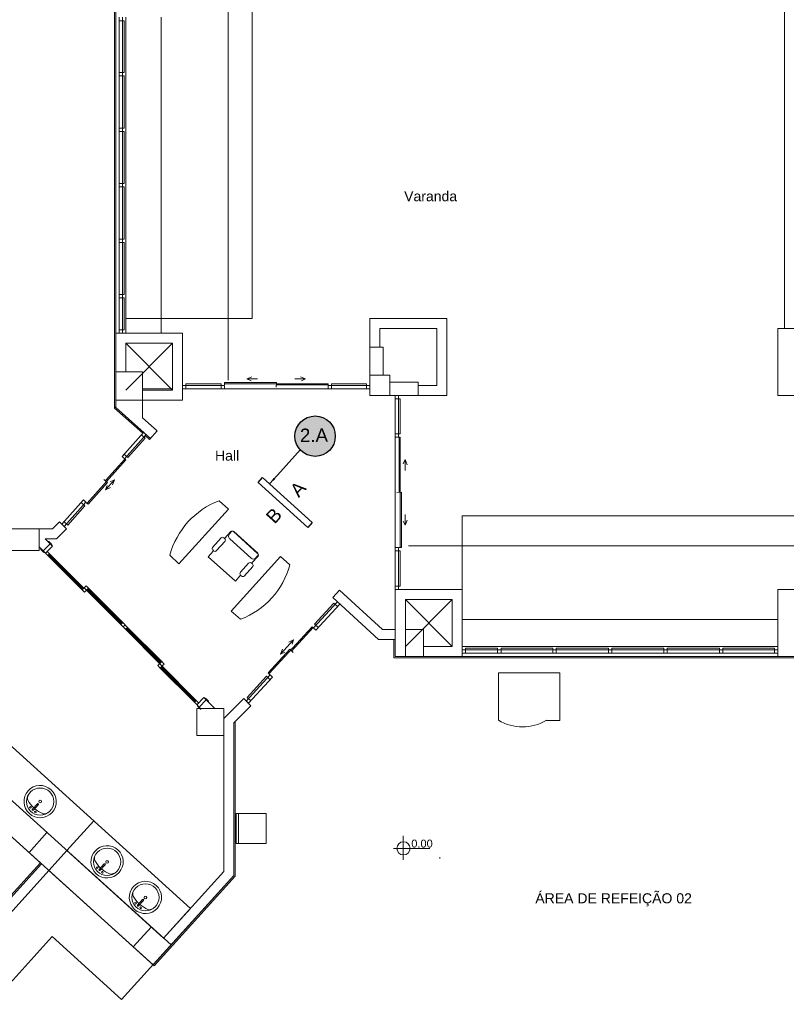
# Model space of a CAD drawing. Extents: x -1871171.1 to -1871111.3, y 2848215.5 to 2848272.6.
# Tile 51 of 121: x -1871143.9 to -1871132.4, y 2848237.6 to 2848252.3. Entities that reach past the tile are written whole.
import ezdxf
from ezdxf.enums import TextEntityAlignment as Align

# ---------------------------------------------------------------- set-up
doc = ezdxf.new("R2010")
doc.units = 0
doc.header["$MEASUREMENT"] = 0
for name, color, linetype, lineweight in [('6075-BSE-ARQ-TERR$0$K-BSE-ARQ-ALV', 7, 'CONTINUOUS', 5), ('6075-BSE-ARQ-TERR$0$K-BSE-ARQ-LAY', 252, 'CONTINUOUS', 5), ('6075-BSE-ARQ-TERR$0$K-BSE-ARQ-MOB', 8, 'CONTINUOUS', 5), ('6075-BSE-ARQ-TERR$0$K-BSE-ARQ-SAN', 8, 'CONTINUOUS', 5), ('6075-BSE-ARQ-TERR$0$K-BSE-ARQ-TXT', 254, 'CONTINUOUS', 5)]:
    doc.layers.add(name, color=color, linetype=linetype, lineweight=lineweight)
doc.layers.add('ARQ_Vista 01', color=1, linetype='CONTINUOUS')
doc.layers.add('K-NV2-ARQ-TXT-GER', color=1, linetype='CONTINUOUS')
doc.styles.add('6075-BSE-ARQ-TERR$0$Standard', font='arial.ttf')
doc.styles.add('ARIAL', font='arial.ttf')
doc.styles.get("Standard").update_dxf_attribs({"font": 'arial.ttf', "height": 0.05})
doc.dimstyles.new('ISO-25', dxfattribs={"dimtxt": 2.5, "dimasz": 2.5, "dimexe": 1.25, "dimexo": 0.625, "dimtad": 1, "dimtxsty": 'Standard', "dimcen": 2.5, "dimadec": 0, "dimazin": 0, "dimtfac": 1, "dimtmove": 0, "dimatfit": 3, "dimfxl": 1, "dimarcsym": 0})

# ---------------------------------------------------------------- blocks, each defined once
blk = doc.blocks.new('6075-BSE-ARQ-TERR')
at = {"layer": '6075-BSE-ARQ-TERR$0$K-BSE-ARQ-ALV'}
for p, q in [((23.55, 0), (23.55, -25.08)), ((23.53, -25.089), (23.53, -1)), ((23.7, -19.25), (23.7, -23.97)), ((28.5, -23.75), (27.35, -23.75)), ((27.35, -23.75), (27.35, -24.9)), ((28.5, -24.9), (28.5, -23.75)), ((24.55, -23.97), (23.55, -23.97)), ((24.55, -24.97), (24.55, -23.97)), ((27.5, -23.9), (28.35, -23.9)), ((27.5, -24.18), (27.5, -23.9)), ((28.35, -23.9), (28.35, -24.75)), ((34.45, -23.9), (33.45, -23.9)), ((33.45, -23.9), (33.45, -24.9)), ((23.7, -24.12), (24.4, -24.12)), ((23.7, -24.55), (23.7, -24.12)), ((24.4, -24.12), (24.4, -24.82)), ((27.35, -24.18), (27.55, -24.18)), ((27.55, -24.6), (27.55, -24.18)), ((23.55, -24.55), (23.95, -24.55)), ((23.95, -25.235), (23.95, -24.55)), ((27.65, -24.6), (27.35, -24.6)), ((27.65, -24.6), (27.65, -24.9)), ((28.07, -24.7), (27.65, -24.7)), ((28.07, -24.7), (28.07, -24.9)), ((24.4, -24.82), (23.95, -24.82)), ((28.35, -24.75), (28.07, -24.75)), ((23.55, -24.97), (24.55, -24.97)), ((27.35, -24.9), (28.5, -24.9)), ((27.73, -24.9), (27.73, -28.8)), ((33.45, -24.9), (34.45, -24.9)), ((23.954, -25.466), (23.53, -25.089)), ((23.547, -25.077), (23.533, -25.092)), ((23.55, -25.08), (24.069, -25.542)), ((24.169, -25.43), (23.95, -25.235)), ((24.169, -25.43), (24.056, -25.557)), ((24.056, -25.557), (23.991, -25.5)), ((28.73, -28.8), (28.73, -26.7)), ((22.604, -26.895), (19.956, -26.895)), ((22.404, -27.22), (22.404, -26.895)), ((22.71, -26.789), (22.604, -26.895)), ((22.667, -27.045), (22.817, -26.895)), ((22.817, -26.895), (22.71, -26.789)), ((22.497, -27.045), (22.667, -27.045)), ((22.605, -27.153), (22.497, -27.045)), ((22.004, -27.22), (22.404, -27.22)), ((22.464, -27.224), (22.57, -27.118)), ((28.73, -27.8), (27.73, -27.8)), ((33.45, -27.8), (33.45, -28.8)), ((34.45, -27.8), (33.45, -27.8)), ((26.898, -27.811), (26.796, -27.921)), ((26.796, -27.921), (27.48, -28.55)), ((27.539, -28.4), (26.898, -27.811)), ((27.88, -27.95), (28.58, -27.95)), ((27.88, -27.95), (27.88, -28.8)), ((28.58, -27.95), (28.58, -28.65)), ((27.73, -28.4), (27.539, -28.4)), ((28.15, -28.4), (27.88, -28.4)), ((28.15, -28.4), (28.15, -28.8)), ((27.48, -28.55), (27.73, -28.55)), ((27.71, -28.82), (27.71, -28.55)), ((28.58, -28.65), (28.15, -28.65)), ((28.73, -28.65), (33.45, -28.65)), ((51.74, -28.82), (27.71, -28.82)), ((27.73, -28.8), (52.24, -28.8)), ((24.903, -29.451), (24.797, -29.557)), ((25.466, -29.431), (25.166, -29.73)), ((25.316, -29.792), (25.572, -29.537)), ((25.572, -29.537), (25.466, -29.431)), ((25.166, -29.58), (24.764, -29.58)), ((24.764, -29.58), (24.764, -29.98)), ((25.166, -29.58), (25.166, -32.017)), ((25.316, -32.074), (25.316, -29.792)), ((25.336, -29.772), (25.336, -32.082)), ((24.764, -29.98), (25.166, -29.98)), ((21.143, -30.724), (24.123, -33.422)), ((22.255, -31.731), (22.523, -31.434)), ((19.125, -35.784), (22.82, -31.703)), ((22.44, -31.899), (19.014, -35.683)), ((24.108, -33.409), (25.316, -32.074)), ((25.166, -32.017), (24.265, -33.011)), ((25.336, -32.082), (24.123, -33.422)), ((23.812, -33.14), (24.08, -32.844))]:
    blk.add_line(p, q, dxfattribs=at)
at = {"layer": '6075-BSE-ARQ-TERR$0$K-BSE-ARQ-LAY'}
for p, q in [((25.23, -24.67), (25.23, 1.007)), ((25.59, 1.007), (25.59, -23.75)), ((33.55, -23.9), (33.55, -19.11)), ((23.6, -19.25), (23.6, -23.97)), ((23.65, -23.97), (23.65, -19.25)), ((24.231, -23.97), (24.231, -19.25)), ((23.675, -20.075), (23.675, -19.3)), ((23.65, -20.075), (23.675, -20.075)), ((23.675, -20.125), (23.65, -20.125)), ((23.675, -20.905), (23.675, -20.125)), ((23.65, -20.905), (23.675, -20.905)), ((23.675, -20.955), (23.65, -20.955)), ((23.675, -21.735), (23.675, -20.955)), ((23.65, -21.735), (23.675, -21.735)), ((23.675, -21.785), (23.65, -21.785)), ((23.675, -22.565), (23.675, -21.785)), ((23.65, -22.565), (23.675, -22.565)), ((23.675, -22.615), (23.65, -22.615)), ((23.675, -23.39), (23.675, -22.615)), ((23.675, -23.92), (23.675, -23.44)), ((25.59, -23.75), (23.7, -23.75)), ((23.675, -23.92), (23.6, -23.92)), ((24.4, -24.12), (23.7, -24.82)), ((23.7, -24.12), (24.4, -24.82)), ((25.175, -24.744), (25.178, -24.706)), ((25.178, -24.706), (25.952, -24.706)), ((25.51, -24.651), (25.585, -24.624)), ((25.51, -24.651), (25.573, -24.681)), ((25.67, -24.651), (25.51, -24.651)), ((25.952, -24.706), (25.95, -24.775)), ((26.23, -24.651), (26.39, -24.651)), ((26.39, -24.651), (26.315, -24.624)), ((26.39, -24.651), (26.327, -24.681)), ((23.95, -24.8), (24.4, -24.8)), ((25.175, -24.75), (24.55, -24.75)), ((24.55, -24.8), (27.35, -24.8)), ((25.125, -24.726), (24.6, -24.726)), ((24.6, -24.8), (24.6, -24.726)), ((26.725, -24.725), (25.178, -24.725)), ((26.725, -24.744), (25.952, -24.744)), ((27.3, -24.726), (26.775, -24.726)), ((27.805, -25.475), (27.805, -24.95)), ((23.734, -25.826), (23.99, -25.538)), ((27.786, -25.525), (27.786, -26.348)), ((27.805, -26.348), (27.805, -25.525)), ((23.701, -25.863), (23.125, -26.511)), ((23.687, -25.851), (23.399, -26.174)), ((27.879, -25.86), (27.849, -25.923)), ((27.879, -25.86), (27.906, -25.935)), ((27.879, -26.02), (27.879, -25.86)), ((23.427, -26.2), (23.375, -26.155)), ((23.534, -26.162), (23.4, -26.312)), ((23.534, -26.162), (23.469, -26.19)), ((23.534, -26.162), (23.504, -26.237)), ((23.139, -26.523), (23.427, -26.2)), ((23.4, -26.312), (23.421, -26.245)), ((23.4, -26.312), (23.471, -26.274)), ((23.067, -26.463), (22.745, -26.825)), ((25.234, -26.599), (25.097, -26.474)), ((27.824, -26.348), (27.755, -26.35)), ((27.805, -26.348), (27.805, -27.172)), ((27.824, -27.172), (27.824, -26.348)), ((22.782, -26.859), (23.104, -26.496)), ((22.834, -26.837), (23.09, -26.55)), ((23.109, -26.5), (23.123, -26.513)), ((23.125, -26.511), (23.139, -26.523)), ((24.492, -27.418), (25.234, -26.599)), ((27.879, -26.84), (27.849, -26.777)), ((27.879, -26.68), (27.879, -26.84)), ((27.879, -26.84), (27.906, -26.765)), ((28.73, -26.7), (54.68, -26.7)), ((22.745, -26.825), (22.782, -26.859)), ((22.834, -26.837), (22.778, -26.788)), ((22.404, -27.165), (22.499, -27.259)), ((22.433, -27.193), (22.43, -27.196)), ((22.43, -27.196), (22.43, -27.205)), ((22.43, -27.205), (22.476, -27.25)), ((22.57, -27.118), (22.464, -27.224)), ((22.499, -27.259), (22.605, -27.153)), ((22.542, -27.084), (22.539, -27.087)), ((22.55, -27.084), (22.542, -27.084)), ((22.596, -27.13), (22.55, -27.084)), ((22.589, -27.137), (22.596, -27.13)), ((24.384, -27.212), (24.385, -27.213)), ((27.78, -27.8), (27.78, -27.175)), ((27.786, -27.175), (27.824, -27.172)), ((27.925, -27.15), (54.4, -27.15)), ((22.476, -27.25), (22.483, -27.243)), ((22.499, -27.259), (23.047, -27.807)), ((23.075, -27.779), (22.527, -27.231)), ((22.534, -27.294), (22.563, -27.266)), ((22.553, -27.275), (22.543, -27.285)), ((22.543, -27.285), (23.056, -27.798)), ((23.066, -27.788), (22.553, -27.275)), ((24.361, -27.287), (24.492, -27.418)), ((26.016, -27.307), (25.275, -28.126)), ((26.154, -27.431), (26.016, -27.307)), ((27.805, -27.75), (27.805, -27.225)), ((23.107, -27.747), (23.047, -27.807)), ((23.047, -27.807), (23.082, -27.842)), ((23.079, -27.775), (23.114, -27.811)), ((23.142, -27.782), (23.107, -27.747)), ((23.114, -27.811), (23.142, -27.782)), ((23.133, -27.792), (23.123, -27.801)), ((23.123, -27.801), (23.636, -28.314)), ((23.646, -28.304), (23.133, -27.792)), ((23.655, -28.295), (23.142, -27.782)), ((27.805, -27.75), (27.73, -27.75)), ((23.082, -27.842), (23.111, -27.814)), ((23.114, -27.811), (23.627, -28.323)), ((28.58, -27.95), (27.88, -28.65)), ((27.88, -27.95), (28.58, -28.65)), ((26.813, -28.004), (26.522, -28.319)), ((26.867, -28.054), (26.813, -28.004)), ((25.275, -28.126), (25.418, -28.244)), ((25.489, -28.213), (25.49, -28.214)), ((28.73, -28.25), (33.45, -28.25)), ((23.655, -28.295), (23.627, -28.323)), ((23.627, -28.323), (23.697, -28.394)), ((23.726, -28.366), (23.655, -28.295)), ((23.662, -28.359), (23.69, -28.33)), ((23.69, -28.33), (23.662, -28.359)), ((23.697, -28.394), (23.726, -28.366)), ((23.697, -28.394), (24.755, -29.458)), ((23.707, -28.385), (24.219, -28.897)), ((24.229, -28.888), (23.717, -28.375)), ((24.238, -28.878), (23.726, -28.366)), ((26.488, -28.356), (25.842, -29.058)), ((26.502, -28.369), (26.179, -28.72)), ((26.488, -28.356), (26.543, -28.407)), ((26.522, -28.319), (26.577, -28.37)), ((26.208, -28.552), (26.012, -28.765)), ((26.012, -28.765), (26.043, -28.691)), ((26.208, -28.552), (26.137, -28.589)), ((26.208, -28.552), (26.186, -28.619)), ((29.26, -28.675), (28.78, -28.675)), ((28.78, -28.75), (28.78, -28.675)), ((30.085, -28.675), (29.31, -28.675)), ((30.915, -28.675), (30.135, -28.675)), ((31.745, -28.675), (30.965, -28.675)), ((32.575, -28.675), (31.795, -28.675)), ((33.4, -28.675), (32.625, -28.675)), ((25.828, -29.045), (26.151, -28.694)), ((26.012, -28.765), (26.077, -28.738)), ((26.151, -28.694), (26.201, -28.742)), ((33.45, -28.7), (28.73, -28.7)), ((28.73, -28.75), (33.45, -28.75)), ((24.238, -28.878), (24.178, -28.938)), ((24.178, -28.938), (24.214, -28.974)), ((24.214, -28.974), (24.242, -28.946)), ((24.214, -28.974), (24.726, -29.486)), ((24.233, -28.955), (24.223, -28.965)), ((24.223, -28.965), (24.735, -29.477)), ((24.745, -29.467), (24.233, -28.955)), ((24.274, -28.914), (24.238, -28.878)), ((24.245, -28.942), (24.274, -28.914)), ((24.668, -32.566), (20.776, -29.043)), ((25.858, -29.078), (25.5, -29.467)), ((25.806, -29.098), (25.516, -29.413)), ((25.537, -29.501), (25.895, -29.111)), ((25.861, -29.148), (25.806, -29.098)), ((25.854, -29.074), (25.828, -29.045)), ((24.868, -29.416), (24.762, -29.522)), ((24.868, -29.416), (25.032, -29.58)), ((24.891, -29.425), (24.884, -29.432)), ((24.936, -29.47), (24.891, -29.425)), ((25.516, -29.413), (25.571, -29.464)), ((20.374, -29.488), (24.377, -33.112)), ((24.755, -29.458), (24.726, -29.486)), ((24.726, -29.486), (24.827, -29.588)), ((24.735, -29.477), (24.745, -29.467)), ((24.79, -29.494), (24.755, -29.458)), ((24.778, -29.538), (24.771, -29.545)), ((24.771, -29.545), (24.816, -29.59)), ((24.797, -29.557), (24.903, -29.451)), ((24.933, -29.482), (24.936, -29.479)), ((24.936, -29.479), (24.936, -29.47)), ((25.5, -29.467), (25.537, -29.501)), ((24.816, -29.59), (24.825, -29.59)), ((24.825, -29.59), (24.827, -29.588)), ((21.143, -30.724), (22.44, -31.899)), ((22.82, -31.702), (23.223, -31.258)), ((22.82, -31.702), (24.265, -33.011)), ((21.881, -32.485), (22.425, -31.884)), ((28.395, -31.799), (28.395, -31.819)), ((24.108, -33.409), (22.551, -31.999)), ((23.638, -33.928), (25.316, -32.074)), ((24.265, -33.011), (24.668, -32.566)), ((20.039, -35.817), (22.6, -32.988)), ((22.6, -32.988), (23.638, -33.928))]:
    blk.add_line(p, q, dxfattribs=at)
at = {"layer": '6075-BSE-ARQ-TERR$0$K-BSE-ARQ-LAY', "extrusion": (0, 0, -1)}
for p, q in [((23.6, -19.3), (23.675, -19.3)), ((23.65, -20.075), (23.6, -20.075)), ((23.6, -20.125), (23.65, -20.125)), ((23.65, -20.905), (23.6, -20.905)), ((23.6, -20.955), (23.65, -20.955)), ((23.65, -21.735), (23.6, -21.735)), ((23.6, -21.785), (23.65, -21.785)), ((23.65, -22.565), (23.6, -22.565)), ((23.6, -22.615), (23.65, -22.615)), ((23.675, -23.39), (23.6, -23.39)), ((23.6, -23.44), (23.675, -23.44)), ((25.125, -24.726), (25.125, -24.8)), ((25.175, -24.8), (25.175, -24.75)), ((26.725, -24.725), (26.725, -24.8)), ((27.35, -24.75), (26.725, -24.75)), ((26.775, -24.8), (26.775, -24.726)), ((27.3, -24.726), (27.3, -24.8)), ((27.73, -24.95), (27.805, -24.95)), ((27.78, -25.525), (27.78, -24.9)), ((23.967, -25.452), (23.645, -25.814)), ((23.682, -25.847), (24.005, -25.485)), ((23.934, -25.489), (23.99, -25.538)), ((27.805, -25.475), (27.73, -25.475)), ((27.73, -25.525), (27.805, -25.525)), ((23.645, -25.814), (23.701, -25.863)), ((23.734, -25.826), (23.678, -25.776)), ((23.104, -26.496), (23.067, -26.463)), ((23.034, -26.501), (23.09, -26.55)), ((27.78, -27.175), (27.73, -27.175)), ((27.73, -27.225), (27.805, -27.225)), ((26.864, -27.984), (26.506, -28.373)), ((26.543, -28.407), (26.901, -28.018)), ((29.26, -28.675), (29.26, -28.75)), ((29.31, -28.75), (29.31, -28.675)), ((30.085, -28.675), (30.085, -28.75)), ((30.135, -28.75), (30.135, -28.675)), ((30.915, -28.675), (30.915, -28.75)), ((30.965, -28.75), (30.965, -28.675)), ((31.745, -28.675), (31.745, -28.75)), ((31.795, -28.75), (31.795, -28.675)), ((32.575, -28.675), (32.575, -28.75)), ((32.625, -28.75), (32.625, -28.675)), ((33.4, -28.675), (33.4, -28.75)), ((25.895, -29.111), (25.858, -29.078))]:
    blk.add_line(p, q, dxfattribs=at)
at = {"layer": '6075-BSE-ARQ-TERR$0$K-BSE-ARQ-LAY'}
for centre in [(22.421, -30.97), (23.422, -31.87), (23.995, -32.401)]:
    blk.add_circle(centre, 0.203, dxfattribs=at)
for centre, start, end in [((25.525, -27.601), 110.7958, 164.8842), ((24.99, -27.117), 290.7958, 344.8842)]:
    blk.add_arc(centre, 1.206, start, end, dxfattribs=at)
at = {"layer": '6075-BSE-ARQ-TERR$0$K-BSE-ARQ-MOB'}
for p, q in [((25.127, -27.029), (24.998, -27.172)), ((25.178, -27.04), (25.165, -27.027)), ((25.178, -27.04), (25.273, -26.935)), ((25.28, -26.936), (25.25, -26.97)), ((25.574, -27.332), (25.254, -27.042)), ((25.676, -27.265), (25.309, -26.933)), ((25.674, -27.258), (25.316, -26.935)), ((25, -27.209), (25.014, -27.222)), ((25.059, -27.219), (25.181, -27.085)), ((24.934, -27.31), (25.014, -27.222)), ((25.339, -27.676), (24.934, -27.31)), ((25.582, -27.407), (25.678, -27.301)), ((25.676, -27.294), (25.645, -27.328)), ((25.537, -27.409), (25.416, -27.543)), ((25.47, -27.599), (25.598, -27.457)), ((25.596, -27.419), (25.582, -27.407)), ((25.339, -27.676), (25.418, -27.588)), ((25.418, -27.588), (25.433, -27.601)), ((29.273, -29.044), (29.273, -29.756)), ((29.273, -29.044), (30.187, -29.044)), ((30.187, -29.044), (30.187, -29.756)), ((30.187, -29.756), (29.989, -29.756))]:
    blk.add_line(p, q, dxfattribs=at)
for centre, radius, start, end in [((25.147, -27.047), 0.0269, 47.84, 137.84), ((25.157, -27.064), 0.0323, 317.84, 47.84), ((25.288, -27.004), 0.0508, 137.84, 227.84), ((25.292, -26.952), 0.0254, 47.84, 137.84), ((25.299, -26.953), 0.0254, 47.84, 137.84), ((25.017, -27.189), 0.0262, 137.84, 227.84), ((25.035, -27.198), 0.0323, 227.84, 317.84), ((25.608, -27.294), 0.0508, 227.84, 317.84), ((25.659, -27.284), 0.0254, 317.84, 47.84), ((25.561, -27.431), 0.0323, 47.84, 137.84), ((25.578, -27.439), 0.0269, 317.84, 47.84), ((25.44, -27.564), 0.0323, 137.84, 227.84), ((25.45, -27.582), 0.0262, 227.84, 317.84), ((29.631, -29.152), 0.702, 239.2916, 300.7084)]:
    blk.add_arc(centre, radius, start, end, dxfattribs=at)
at = {"layer": '6075-BSE-ARQ-TERR$0$K-BSE-ARQ-SAN'}
for p, q in [((22.305, -31.084), (22.38, -31.002)), ((22.32, -31.097), (22.394, -31.014)), ((25.801, -31.146), (25.351, -31.146)), ((25.351, -31.146), (25.351, -31.596)), ((25.385, -31.146), (25.385, -31.596)), ((25.801, -31.596), (25.801, -31.146)), ((25.351, -31.596), (25.801, -31.596)), ((23.305, -31.984), (23.379, -31.902)), ((23.319, -31.997), (23.394, -31.915)), ((23.878, -32.516), (23.952, -32.433)), ((23.892, -32.528), (23.967, -32.446))]:
    blk.add_line(p, q, dxfattribs=at)
for centre, radius, start, end in [((22.421, -30.97), 0.241, 138, 137.9003), ((22.337, -30.92), 0.105, 155.8096, 197.2073), ((22.634, -30.733), 0.452, 208.7914, 226.7933), ((22.275, -31.056), 0.0127, 138, 137.9003), ((22.387, -31.008), 0.00952, 318, 138), ((22.421, -30.97), 0.0206, 138, 137.9003), ((22.313, -31.09), 0.00952, 138, 318), ((22.634, -30.733), 0.452, 229.2067, 247.2086), ((22.35, -31.124), 0.0127, 138, 137.9003), ((22.479, -31.048), 0.105, 258.7927, 300.1904), ((23.421, -31.87), 0.241, 138, 137.9003), ((23.337, -31.821), 0.105, 155.8096, 197.2073), ((23.634, -31.634), 0.452, 208.7914, 226.7933), ((23.387, -31.908), 0.00952, 318, 138), ((23.421, -31.87), 0.0206, 138, 137.9003), ((23.275, -31.957), 0.0127, 138, 137.9003), ((23.312, -31.991), 0.00952, 138, 318), ((23.35, -32.025), 0.0127, 138, 137.9003), ((23.634, -31.634), 0.452, 229.2067, 247.2086), ((23.479, -31.948), 0.105, 258.7927, 300.1904), ((23.994, -32.402), 0.241, 138, 137.9003), ((23.91, -32.352), 0.105, 155.8096, 197.2073), ((24.207, -32.165), 0.452, 208.7914, 226.7933), ((23.848, -32.488), 0.0127, 138, 137.9003), ((23.885, -32.522), 0.00952, 138, 318), ((24.207, -32.165), 0.452, 229.2067, 247.2086), ((23.96, -32.44), 0.00952, 318, 138), ((23.994, -32.402), 0.0206, 138, 137.9003), ((23.923, -32.556), 0.0127, 138, 137.9003), ((24.052, -32.48), 0.105, 258.7927, 300.1904)]:
    blk.add_arc(centre, radius, start, end, dxfattribs=at)
at = {"layer": '6075-BSE-ARQ-TERR$0$K-BSE-ARQ-TXT'}
for p, q in [((27.848, -31.48), (27.848, -31.841)), ((27.705, -31.669), (28.246, -31.669))]:
    blk.add_line(p, q, dxfattribs=at)
blk.add_circle((27.852, -31.669), 0.0983, dxfattribs=at)
at = {"layer": '6075-BSE-ARQ-TERR$0$K-BSE-ARQ-TXT', "attachment_point": 1, "style": '6075-BSE-ARQ-TERR$0$Standard'}
for s, insert, char_height, width, line_spacing_factor in [('Varanda', (27.862, -21.849), 0.15, 4.38773, 0.984796), ('Hall', (25.035, -25.725), 0.15, 4.38773, 0.984796), ('0,00', (27.969, -31.539), 0.1178, 0.37322, 0.984117), ('ÁREA DE REFEIÇÃO 02', (29.823, -32.34), 0.15, 4.38773, 0.984796)]:
    blk.add_mtext(s, dxfattribs=dict(at, insert=insert, char_height=char_height, width=width, line_spacing_factor=line_spacing_factor))

msp = doc.modelspace()

# ---------------------------------------------------------------- hatches: boundary and pattern name
at = {"layer": 'K-NV2-ARQ-TXT-GER', "lineweight": -3}
h = msp.add_hatch(color=30, dxfattribs=at)
h.dxf.hatch_style = 1
edge = h.paths.add_edge_path()
edge.add_arc((-1871139.475, 2848246.074), 0.302, 0, 360)

# ---------------------------------------------------------------- linework, layer by layer
at = {"layer": 'ARQ_Vista 01'}
msp.add_lwpolyline([(-1871139.519, 2848244.783), (-1871139.586, 2848244.709), (-1871140.328, 2848245.38), (-1871140.26, 2848245.454)], close=True, dxfattribs=at)
at = {"layer": 'K-NV2-ARQ-TXT-GER'}
msp.add_circle((-1871139.475, 2848246.074), 0.302, dxfattribs=at)

# ---------------------------------------------------------------- block references
at = {"layer": 'K-NV2-ARQ-TXT-GER', "color": 31, "lineweight": -3, "true_color": 0xffbf80}
msp.add_blockref('6075-BSE-ARQ-TERR', (-1871166.006, 2848271.583), dxfattribs=at)

# ---------------------------------------------------------------- texts
at = {"layer": 'ARQ_Vista 01', "char_height": 0.2, "attachment_point": 1, "rotation": 47.84, "style": 'ARIAL'}
for s, insert in [('A', (-1871139.868, 2848245.283)), ('B', (-1871140.228, 2848244.885))]:
    msp.add_mtext_dynamic_manual_height_columns(s, width=0.37112, gutter_width=12.5, heights=[0], dxfattribs=dict(at, insert=insert))
at = {"layer": 'K-NV2-ARQ-TXT-GER', "style": 'ARIAL'}
msp.add_attdef('2.A', text='', height=0.2, rotation=0.3912, dxfattribs=at).set_placement((-1871139.492, 2848246.088), align=Align.MIDDLE_CENTER)

# ---------------------------------------------------------------- leaders
at = {"layer": 'ARQ_Vista 01'}
msp.add_leader([(-1871140.151, 2848245.367), (-1871139.991, 2848245.543), (-1871139.692, 2848245.873)], dimstyle='ISO-25', override={"dimasz": 0.1, "dimgap": 0.625, "dimtad": 0}, dxfattribs=at)

doc.saveas('drawing.dxf')
